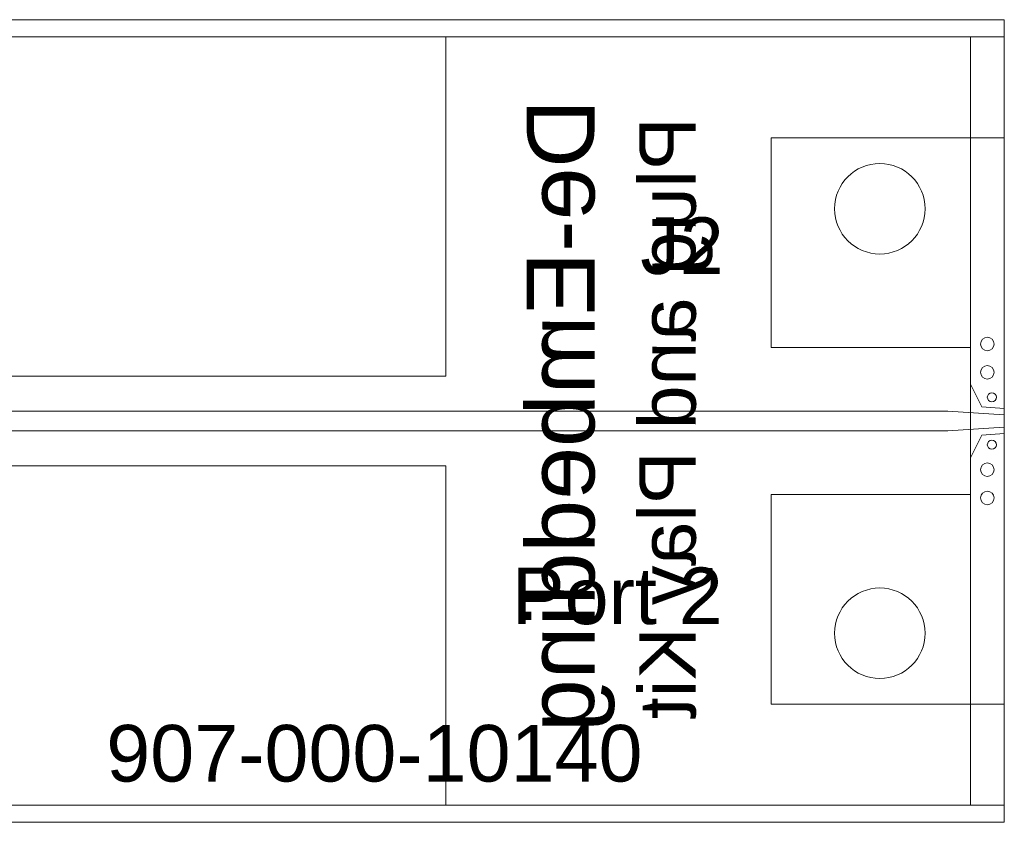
# Model space of a CAD drawing. Header units: inches. Extents: x 0 to 11.5, y 0 to 7.4.
# Tile 15 of 21: x 7.2 to 8.1, y 5.1 to 5.8. Entities that reach past the tile are written whole.
import ezdxf
from ezdxf.enums import TextEntityAlignment as Align

# ---------------------------------------------------------------- set-up
doc = ezdxf.new("R2010")
doc.units = ezdxf.units.IN
for name, color, linetype in [('FAB', 7, 'Continuous'), ('L01', 80, 'Continuous'), ('L02', 172, 'Continuous'), ('L03', 172, 'Continuous'), ('L04', 172, 'Continuous'), ('NON-PLATED', 7, 'Continuous'), ('OUTLINE', 7, 'Continuous'), ('PLATED', 8, 'Continuous'), ('SSB-BLUE', 140, 'Continuous'), ('SSB-WHITE', 8, 'Continuous'), ('SST-BLUE', 174, 'Continuous')]:
    doc.layers.add(name, color=color, linetype=linetype)
doc.styles.get("Standard").update_dxf_attribs({"font": 'arial.ttf'})

msp = doc.modelspace()

# ---------------------------------------------------------------- linework, layer by layer
at = {"layer": 'FAB', "lineweight": 0}
for p, q in [((8.07116, 5.82115), (5.70916, 5.82115)), ((8.07116, 5.11215), (8.07116, 5.82115)), ((5.70916, 5.11215), (8.07116, 5.11215))]:
    msp.add_line(p, q, dxfattribs=at)
at = {"layer": 'L01', "linetype": 'Continuous', "lineweight": 0}
for points in [[(8.07116, 5.47765), (8.07116, 5.47765), (8.05116, 5.47915), (8.04116, 5.49915), (8.04116, 5.53165), (7.86516, 5.53165), (7.86516, 5.71665), (8.07116, 5.71665)], [(5.70916, 5.47215), (5.70916, 5.47215), (5.70916, 5.46115), (5.70916, 5.46115), (5.75916, 5.458), (8.02116, 5.458), (8.07116, 5.46115), (8.07116, 5.46115), (8.07116, 5.47215), (8.07116, 5.47215), (8.02116, 5.4753), (5.75916, 5.4753)], [(8.07116, 5.45565), (8.07116, 5.45565), (8.05116, 5.45415), (8.04116, 5.43415), (8.04116, 5.40165), (7.86516, 5.40165), (7.86516, 5.21665), (8.07116, 5.21665)]]:
    msp.add_lwpolyline(points, close=True, dxfattribs=at)
at = {"layer": 'L02', "lineweight": 0}
msp.add_lwpolyline([(5.70916, 5.80615), (5.70916, 5.12715), (8.07116, 5.12715), (8.07116, 5.80615)], close=True, dxfattribs=at)
at = {"layer": 'L03', "lineweight": 0}
msp.add_lwpolyline([(5.73916, 5.80615), (8.04116, 5.80615), (8.04116, 5.12715), (5.73916, 5.12715)], close=True, dxfattribs=at)
at = {"layer": 'L04', "lineweight": 0}
msp.add_lwpolyline([(5.70916, 5.80615), (5.70916, 5.12715), (8.07116, 5.12715), (8.07116, 5.80615)], close=True, dxfattribs=at)
at = {"layer": 'NON-PLATED', "lineweight": 0}
for centre in [(7.96117, 5.65415), (7.96117, 5.27915)]:
    msp.add_circle(centre, 0.04, dxfattribs=at)
at = {"layer": 'OUTLINE', "lineweight": 0}
msp.add_lwpolyline([(5.70916, 5.82115), (5.70916, 5.11215), (8.07116, 5.11215), (8.07116, 5.82115)], close=True, dxfattribs=at)
at = {"layer": 'PLATED', "lineweight": 0}
for centre, radius in [((8.05616, 5.53465), 0.006), ((8.05616, 5.50965), 0.006), ((8.06016, 5.48765), 0.004), ((8.06016, 5.44565), 0.004), ((8.05616, 5.42365), 0.006), ((8.05616, 5.39865), 0.006)]:
    msp.add_circle(centre, radius, dxfattribs=at)
at = {"layer": 'SSB-WHITE', "lineweight": 0}
for points in [[(6.20266, 5.80615), (7.57766, 5.80615), (7.57766, 5.50615), (6.20266, 5.50615)], [(6.20266, 5.12715), (7.57766, 5.12715), (7.57766, 5.42715), (6.20266, 5.42715)]]:
    msp.add_lwpolyline(points, close=True, dxfattribs=at)

# ---------------------------------------------------------------- texts
at = {"layer": 'FAB', "lineweight": 0}
msp.add_text('907-000-10140', height=0.05, dxfattribs=at).set_placement((7.51451, 5.17314), align=Align.MIDDLE_CENTER)
at = {"layer": 'SSB-BLUE', "lineweight": 0, "text_generation_flag": 2}
for s, height, p in [('De-Embedding', 0.06, (7.67905, 5.47147)), ('Plug and Play Kit', 0.05, (7.77351, 5.46906))]:
    msp.add_text(s, height=height, rotation=90, dxfattribs=at).set_placement(p, align=Align.MIDDLE_CENTER)
at = {"layer": 'SST-BLUE', "lineweight": 0}
for s, p in [('J2', (7.78637, 5.62155)), ('Port 2', (7.72923, 5.31218)), ('907-000-10140', (7.51451, 5.17314))]:
    msp.add_text(s, height=0.05, dxfattribs=at).set_placement(p, align=Align.MIDDLE_CENTER)

doc.saveas('drawing.dxf')
